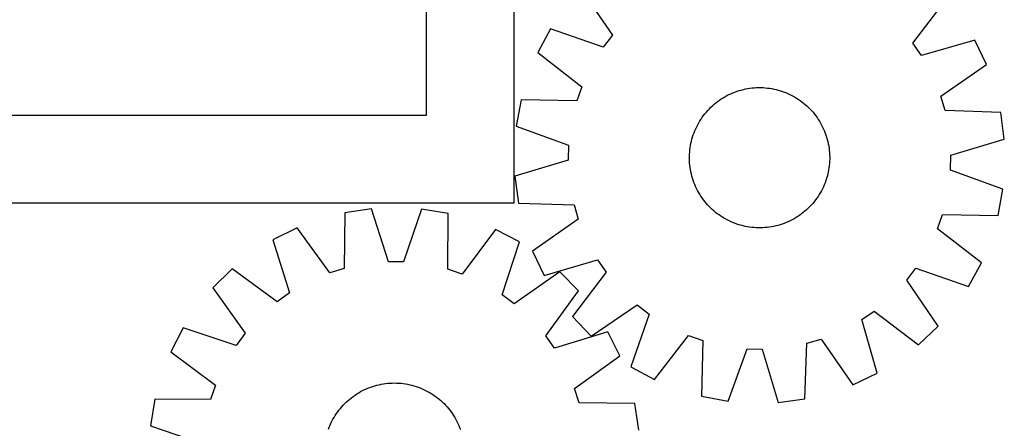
# Model space of a CAD drawing. Header units: millimetres. Extents: x 7 to 1493, y 7 to 2993.
# Tile 10 of 16: x 913 to 1475, y 1088 to 1321. Entities that reach past the tile are written whole.
import ezdxf

# ---------------------------------------------------------------- set-up
doc = ezdxf.new("R2010")
doc.units = ezdxf.units.MM
doc.layers.add('CUT', color=7, linetype='CONTINUOUS', true_color=0x000000)

msp = doc.modelspace()

# ---------------------------------------------------------------- linework, layer by layer
at = {"layer": 'CUT'}
for p, q in [((1195.595861, 1216.436856), (1195.595861, 1566.436856)), ((1145.595861, 1266.436856), (1145.595861, 1516.436856)), ((1233.702636, 1338.212633), (1251.548034, 1311.934952)), ((1423.002233, 1307.435913), (1442.201202, 1332.741532)), ((1216.328052, 1315.572191), (1208.985726, 1302.051066)), ((1246.327933, 1305.132753), (1216.328052, 1315.572191)), ((1251.548034, 1311.934952), (1246.327933, 1305.132753)), ((1458.364501, 1309.221039), (1427.85841, 1300.369307)), ((1464.987609, 1295.333455), (1458.364501, 1309.221039)), ((1427.85841, 1300.369307), (1423.002233, 1307.435913)), ((1208.985726, 1302.051066), (1234.077958, 1282.574038)), ((1438.908439, 1277.199189), (1464.987609, 1295.333455)), ((1234.077958, 1282.574038), (1231.215343, 1274.491662)), ((1323.842359, 1280.366653), (1325.049982, 1280.714003)), ((1325.049982, 1280.714003), (1326.267921, 1281.02325)), ((1326.267921, 1281.02325), (1327.494972, 1281.294087)), ((1327.494972, 1281.294087), (1328.729924, 1281.526248)), ((1328.729924, 1281.526248), (1329.97156, 1281.719504)), ((1329.97156, 1281.719504), (1331.218653, 1281.873663)), ((1331.218653, 1281.873663), (1332.469973, 1281.988575)), ((1332.469973, 1281.988575), (1333.724286, 1282.064124)), ((1333.724286, 1282.064124), (1334.980352, 1282.100238)), ((1334.980352, 1282.100238), (1336.236933, 1282.09688)), ((1336.236933, 1282.09688), (1337.492788, 1282.054053)), ((1337.492788, 1282.054053), (1338.746679, 1281.9718)), ((1338.746679, 1281.9718), (1339.997367, 1281.850202)), ((1339.997367, 1281.850202), (1341.243618, 1281.689379)), ((1341.243618, 1281.689379), (1342.484203, 1281.489489)), ((1342.484203, 1281.489489), (1343.717897, 1281.250731)), ((1343.717897, 1281.250731), (1344.943483, 1280.973339)), ((1344.943483, 1280.973339), (1346.159751, 1280.657587)), ((1346.159751, 1280.657587), (1347.365501, 1280.303787)), ((1199.457796, 1275.149684), (1196.653087, 1260.021427)), ((1231.215343, 1274.491662), (1199.457796, 1275.149684)), ((1311.570518, 1274.155094), (1312.589088, 1274.890976)), ((1312.589088, 1274.890976), (1313.630269, 1275.594502)), ((1313.630269, 1275.594502), (1314.693035, 1276.264976)), ((1314.693035, 1276.264976), (1315.776336, 1276.901738)), ((1315.776336, 1276.901738), (1316.879104, 1277.504157)), ((1316.879104, 1277.504157), (1318.000251, 1278.071641)), ((1318.000251, 1278.071641), (1319.138669, 1278.603628)), ((1319.138669, 1278.603628), (1320.293236, 1279.099595)), ((1320.293236, 1279.099595), (1321.462811, 1279.559051)), ((1321.462811, 1279.559051), (1322.646242, 1279.981542)), ((1322.646242, 1279.981542), (1323.842359, 1280.366653)), ((1347.365501, 1280.303787), (1348.559542, 1279.912289)), ((1348.559542, 1279.912289), (1349.740698, 1279.483477)), ((1349.740698, 1279.483477), (1350.907801, 1279.017777)), ((1350.907801, 1279.017777), (1352.0597, 1278.515646)), ((1352.0597, 1278.515646), (1353.195259, 1277.977581)), ((1353.195259, 1277.977581), (1354.313356, 1277.404113)), ((1354.313356, 1277.404113), (1355.412888, 1276.795808)), ((1355.412888, 1276.795808), (1356.492771, 1276.153266)), ((1356.492771, 1276.153266), (1357.551938, 1275.477121)), ((1357.551938, 1275.477121), (1358.589344, 1274.76804)), ((1441.343236, 1268.977806), (1438.908439, 1277.199189)), ((1305.988562, 1269.103108), (1306.851199, 1270.016817)), ((1306.851199, 1270.016817), (1307.742111, 1270.902979)), ((1307.742111, 1270.902979), (1308.660418, 1271.76072)), ((1308.660418, 1271.76072), (1309.605214, 1272.589193)), ((1309.605214, 1272.589193), (1310.575566, 1273.38758)), ((1310.575566, 1273.38758), (1311.570518, 1274.155094)), ((1358.589344, 1274.76804), (1359.603965, 1274.026723)), ((1359.603965, 1274.026723), (1360.5948, 1273.253903)), ((1360.5948, 1273.253903), (1361.560872, 1272.45034)), ((1361.560872, 1272.45034), (1362.501226, 1271.616829)), ((1362.501226, 1271.616829), (1363.414936, 1270.754192)), ((1363.414936, 1270.754192), (1364.301098, 1269.863281)), ((1364.301098, 1269.863281), (1365.158839, 1268.944974)), ((795.595861, 1266.436856), (1145.595861, 1266.436856)), ((1301.452126, 1263.094652), (1302.128271, 1264.153819)), ((1302.128271, 1264.153819), (1302.837352, 1265.191225)), ((1302.837352, 1265.191225), (1303.578668, 1266.205846)), ((1303.578668, 1266.205846), (1304.351489, 1267.196682)), ((1304.351489, 1267.196682), (1305.155051, 1268.162753)), ((1305.155051, 1268.162753), (1305.988562, 1269.103108)), ((1365.158839, 1268.944974), (1365.987311, 1268.000178)), ((1365.987311, 1268.000178), (1366.785699, 1267.029825)), ((1366.785699, 1267.029825), (1367.553212, 1266.034873)), ((1367.553212, 1266.034873), (1368.289095, 1265.016304)), ((1368.289095, 1265.016304), (1368.992621, 1263.975123)), ((1368.992621, 1263.975123), (1369.663095, 1262.912357)), ((1473.091588, 1267.969403), (1441.343236, 1268.977806)), ((1475.099039, 1252.714873), (1473.091588, 1267.969403)), ((1196.653087, 1260.021427), (1226.53595, 1249.251599)), ((1298.587615, 1257.509682), (1299.089745, 1258.661581)), ((1299.089745, 1258.661581), (1299.62781, 1259.79714)), ((1299.62781, 1259.79714), (1300.201278, 1260.915237)), ((1300.201278, 1260.915237), (1300.809583, 1262.014769)), ((1300.809583, 1262.014769), (1301.452126, 1263.094652)), ((1369.663095, 1262.912357), (1370.299856, 1261.829055)), ((1370.299856, 1261.829055), (1370.902276, 1260.726287)), ((1370.902276, 1260.726287), (1371.46976, 1259.605141)), ((1371.46976, 1259.605141), (1372.001747, 1258.466723)), ((1372.001747, 1258.466723), (1372.497713, 1257.312156)), ((1296.632053, 1251.545364), (1296.947804, 1252.761632)), ((1296.947804, 1252.761632), (1297.301604, 1253.967382)), ((1297.301604, 1253.967382), (1297.693103, 1255.161424)), ((1297.693103, 1255.161424), (1298.121914, 1256.342579)), ((1298.121914, 1256.342579), (1298.587615, 1257.509682)), ((1372.497713, 1257.312156), (1372.957169, 1256.14258)), ((1372.957169, 1256.14258), (1373.379661, 1254.95915)), ((1373.379661, 1254.95915), (1373.764772, 1253.763033)), ((1373.764772, 1253.763033), (1374.112122, 1252.555409)), ((1374.112122, 1252.555409), (1374.421368, 1251.337471)), ((1444.692477, 1243.527067), (1475.099039, 1252.714873)), ((1226.53595, 1249.251599), (1226.311033, 1240.680205)), ((1295.75519, 1246.599248), (1295.916013, 1247.845499)), ((1295.916013, 1247.845499), (1296.115902, 1249.086084)), ((1296.115902, 1249.086084), (1296.354661, 1250.319778)), ((1296.354661, 1250.319778), (1296.632053, 1251.545364)), ((1374.421368, 1251.337471), (1374.692206, 1250.11042)), ((1374.692206, 1250.11042), (1374.924367, 1248.875467)), ((1374.924367, 1248.875467), (1375.117622, 1247.633832)), ((1375.117622, 1247.633832), (1375.271782, 1246.386738)), ((1295.505154, 1241.582233), (1295.508512, 1242.838814)), ((1295.541267, 1240.326167), (1295.505154, 1241.582233)), ((1295.508512, 1242.838814), (1295.551339, 1244.094669)), ((1295.551339, 1244.094669), (1295.633591, 1245.34856)), ((1295.633591, 1245.34856), (1295.75519, 1246.599248)), ((1375.271782, 1246.386738), (1375.386693, 1245.135418)), ((1375.386693, 1245.135418), (1375.462243, 1243.881106)), ((1375.494998, 1241.368459), (1375.452172, 1240.112603)), ((1375.462243, 1243.881106), (1375.498357, 1242.62504)), ((1375.498357, 1242.62504), (1375.494998, 1241.368459)), ((1444.46756, 1234.955674), (1444.692477, 1243.527067)), ((1226.311033, 1240.680205), (1195.904471, 1231.4924)), ((1295.616817, 1239.071855), (1295.541267, 1240.326167)), ((1295.731728, 1237.820534), (1295.616817, 1239.071855)), ((1295.885888, 1236.573441), (1295.731728, 1237.820534)), ((1296.079144, 1235.331805), (1295.885888, 1236.573441)), ((1375.087498, 1236.361773), (1374.887608, 1235.121188)), ((1375.248321, 1237.608025), (1375.087498, 1236.361773)), ((1375.369919, 1238.858713), (1375.248321, 1237.608025)), ((1375.452172, 1240.112603), (1375.369919, 1238.858713)), ((1195.904471, 1231.4924), (1197.911922, 1216.23787)), ((1296.311305, 1234.096853), (1296.079144, 1235.331805)), ((1296.582142, 1232.869802), (1296.311305, 1234.096853)), ((1296.891388, 1231.651864), (1296.582142, 1232.869802)), ((1297.238738, 1230.44424), (1296.891388, 1231.651864)), ((1297.623849, 1229.248123), (1297.238738, 1230.44424)), ((1373.701906, 1230.239891), (1373.310407, 1229.045849)), ((1374.055706, 1231.445641), (1373.701906, 1230.239891)), ((1374.371458, 1232.661908), (1374.055706, 1231.445641)), ((1374.64885, 1233.887494), (1374.371458, 1232.661908)), ((1374.887608, 1235.121188), (1374.64885, 1233.887494)), ((1474.350424, 1224.185845), (1444.46756, 1234.955674)), ((1298.046341, 1228.064692), (1297.623849, 1229.248123)), ((1298.505797, 1226.895117), (1298.046341, 1228.064692)), ((1299.001763, 1225.74055), (1298.505797, 1226.895117)), ((1299.533751, 1224.602132), (1299.001763, 1225.74055)), ((1300.101234, 1223.480985), (1299.533751, 1224.602132)), ((1371.3757, 1224.410133), (1370.802232, 1223.292036)), ((1371.913765, 1225.545691), (1371.3757, 1224.410133)), ((1372.415895, 1226.697591), (1371.913765, 1225.545691)), ((1372.881596, 1227.864694), (1372.415895, 1226.697591)), ((1373.310407, 1229.045849), (1372.881596, 1227.864694)), ((1300.703654, 1222.378217), (1300.101234, 1223.480985)), ((1301.340415, 1221.294916), (1300.703654, 1222.378217)), ((1302.010889, 1220.23215), (1301.340415, 1221.294916)), ((1302.714415, 1219.190969), (1302.010889, 1220.23215)), ((1303.450298, 1218.1724), (1302.714415, 1219.190969)), ((1368.166159, 1219.016048), (1367.424842, 1218.001427)), ((1368.875239, 1220.053454), (1368.166159, 1219.016048)), ((1369.551385, 1221.112621), (1368.875239, 1220.053454)), ((1370.193927, 1222.192503), (1369.551385, 1221.112621)), ((1370.802232, 1223.292036), (1370.193927, 1222.192503)), ((1471.545714, 1209.057589), (1474.350424, 1224.185845)), ((745.595861, 1216.436856), (1195.595861, 1216.436856)), ((1197.911922, 1216.23787), (1229.660275, 1215.229467)), ((1229.660275, 1215.229467), (1232.095072, 1207.008084)), ((1304.217812, 1217.177448), (1303.450298, 1218.1724)), ((1305.016199, 1216.207095), (1304.217812, 1217.177448)), ((1305.844672, 1215.262299), (1305.016199, 1216.207095)), ((1306.702412, 1214.343992), (1305.844672, 1215.262299)), ((1307.588575, 1213.45308), (1306.702412, 1214.343992)), ((1308.502284, 1212.590444), (1307.588575, 1213.45308)), ((1363.2614, 1213.304294), (1362.343093, 1212.446553)), ((1364.152311, 1214.190456), (1363.2614, 1213.304294)), ((1365.014948, 1215.104165), (1364.152311, 1214.190456)), ((1365.848459, 1216.04452), (1365.014948, 1215.104165)), ((1366.652021, 1217.010591), (1365.848459, 1216.04452)), ((1367.424842, 1218.001427), (1366.652021, 1217.010591)), ((1098.944814, 1210.752534), (1098.486324, 1178.991481)), ((1114.162295, 1213.023835), (1098.944814, 1210.752534)), ((1123.87525, 1182.780931), (1114.162295, 1213.023835)), ((1142.700008, 1212.769348), (1132.449253, 1182.704472)), ((1157.874563, 1210.227023), (1142.700008, 1212.769348)), ((1157.766561, 1178.462844), (1157.874563, 1210.227023)), ((1309.442638, 1211.756933), (1308.502284, 1212.590444)), ((1310.40871, 1210.95337), (1309.442638, 1211.756933)), ((1311.399545, 1210.180549), (1310.40871, 1210.95337)), ((1312.414167, 1209.439233), (1311.399545, 1210.180549)), ((1313.451573, 1208.730152), (1312.414167, 1209.439233)), ((1314.51074, 1208.054007), (1313.451573, 1208.730152)), ((1315.590622, 1207.411465), (1314.51074, 1208.054007)), ((1356.310476, 1207.942296), (1355.227174, 1207.305535)), ((1357.373241, 1208.612771), (1356.310476, 1207.942296)), ((1358.414423, 1209.316296), (1357.373241, 1208.612771)), ((1359.432992, 1210.052179), (1358.414423, 1209.316296)), ((1360.427944, 1210.819693), (1359.432992, 1210.052179)), ((1361.398297, 1211.61808), (1360.427944, 1210.819693)), ((1362.343093, 1212.446553), (1361.398297, 1211.61808)), ((1436.925552, 1201.633235), (1439.788168, 1209.715611)), ((1439.788168, 1209.715611), (1471.545714, 1209.057589)), ((1071.725195, 1202.175928), (1057.954381, 1195.313332)), ((1090.308335, 1176.414685), (1071.725195, 1202.175928)), ((1232.095072, 1207.008084), (1206.015901, 1188.873818)), ((1316.690155, 1206.803159), (1315.590622, 1207.411465)), ((1317.808252, 1206.229691), (1316.690155, 1206.803159)), ((1318.94381, 1205.691627), (1317.808252, 1206.229691)), ((1320.095709, 1205.189496), (1318.94381, 1205.691627)), ((1321.262813, 1204.723795), (1320.095709, 1205.189496)), ((1322.443968, 1204.294984), (1321.262813, 1204.723795)), ((1323.63801, 1203.903485), (1322.443968, 1204.294984)), ((1324.843759, 1203.549686), (1323.63801, 1203.903485)), ((1326.060027, 1203.233934), (1324.843759, 1203.549686)), ((1327.285613, 1202.956542), (1326.060027, 1203.233934)), ((1328.519307, 1202.717783), (1327.285613, 1202.956542)), ((1329.759892, 1202.517894), (1328.519307, 1202.717783)), ((1331.006144, 1202.357071), (1329.759892, 1202.517894)), ((1332.256832, 1202.235473), (1331.006144, 1202.357071)), ((1333.510722, 1202.15322), (1332.256832, 1202.235473)), ((1334.766578, 1202.110393), (1333.510722, 1202.15322)), ((1336.023158, 1202.107035), (1334.766578, 1202.110393)), ((1337.279225, 1202.143148), (1336.023158, 1202.107035)), ((1338.533537, 1202.218698), (1337.279225, 1202.143148)), ((1339.784857, 1202.33361), (1338.533537, 1202.218698)), ((1341.03195, 1202.487769), (1339.784857, 1202.33361)), ((1342.273586, 1202.681025), (1341.03195, 1202.487769)), ((1343.508539, 1202.913186), (1342.273586, 1202.681025)), ((1344.73559, 1203.184023), (1343.508539, 1202.913186)), ((1345.953528, 1203.493269), (1344.73559, 1203.184023)), ((1347.161152, 1203.840619), (1345.953528, 1203.493269)), ((1348.357269, 1204.22573), (1347.161152, 1203.840619)), ((1349.540699, 1204.648222), (1348.357269, 1204.22573)), ((1350.710275, 1205.107678), (1349.540699, 1204.648222)), ((1351.864841, 1205.603644), (1350.710275, 1205.107678)), ((1353.00326, 1206.135632), (1351.864841, 1205.603644)), ((1354.124406, 1206.703116), (1353.00326, 1206.135632)), ((1355.227174, 1207.305535), (1354.124406, 1206.703116)), ((1184.9369, 1201.166352), (1165.897295, 1175.740614)), ((1198.583138, 1194.059262), (1184.9369, 1201.166352)), ((1462.017784, 1182.156206), (1436.925552, 1201.633235)), ((1057.954381, 1195.313332), (1067.333036, 1164.965094)), ((1188.664751, 1163.883107), (1198.583138, 1194.059262)), ((1206.015901, 1188.873818), (1212.639009, 1174.986234)), ((1132.449253, 1182.704472), (1123.87525, 1182.780931)), ((1212.639009, 1174.986234), (1243.1451, 1183.837966)), ((1243.1451, 1183.837966), (1248.001277, 1176.77136)), ((1454.675458, 1168.635082), (1462.017784, 1182.156206)), ((1034.717302, 1178.74517), (1023.741138, 1167.963038)), ((1060.35158, 1159.987279), (1034.717302, 1178.74517)), ((1098.486324, 1178.991481), (1090.308335, 1176.414685)), ((1165.897295, 1175.740614), (1157.766561, 1178.462844)), ((1221.521049, 1177.079331), (1195.556323, 1158.781578)), ((1232.303181, 1166.103167), (1221.521049, 1177.079331)), ((1248.001277, 1176.77136), (1228.802308, 1151.465741)), ((1419.455476, 1172.27232), (1424.675577, 1179.07452)), ((1424.675577, 1179.07452), (1454.675458, 1168.635082)), ((1437.300874, 1145.994639), (1419.455476, 1172.27232)), ((1023.741138, 1167.963038), (1042.038891, 1141.998312)), ((1067.333036, 1164.965094), (1060.35158, 1159.987279)), ((1195.556323, 1158.781578), (1188.664751, 1163.883107)), ((1213.545289, 1140.468888), (1232.303181, 1166.103167)), ((1239.392758, 1140.304517), (1265.670439, 1158.149915)), ((1265.670439, 1158.149915), (1272.472639, 1152.929815)), ((1228.802308, 1151.465741), (1239.392758, 1140.304517)), ((1272.472639, 1152.929815), (1262.033201, 1122.929933)), ((1393.767425, 1149.746982), (1400.834031, 1154.603158)), ((1400.834031, 1154.603158), (1426.13965, 1135.40419)), ((1402.619157, 1119.240891), (1393.767425, 1149.746982)), ((1426.13965, 1135.40419), (1437.300874, 1145.994639)), ((1006.761206, 1145.025128), (999.654116, 1131.378889)), ((1036.937361, 1135.10674), (1006.761206, 1145.025128)), ((1042.038891, 1141.998312), (1036.937361, 1135.10674)), ((1218.523105, 1133.487432), (1213.545289, 1140.468888)), ((1248.871343, 1142.866088), (1218.523105, 1133.487432)), ((1255.733939, 1129.095274), (1248.871343, 1142.866088)), ((1275.554325, 1115.587607), (1295.031353, 1140.679839)), ((1295.031353, 1140.679839), (1303.11373, 1137.817224)), ((1303.11373, 1137.817224), (1302.455708, 1106.059678)), ((1361.367522, 1104.513803), (1362.375925, 1136.262156)), ((1362.375925, 1136.262156), (1370.597307, 1138.696953)), ((1370.597307, 1138.696953), (1388.731574, 1112.617782)), ((999.654116, 1131.378889), (1025.079855, 1112.339284)), ((1229.972696, 1110.512133), (1255.733939, 1129.095274)), ((1317.583964, 1103.254968), (1328.353793, 1133.137831)), ((1328.353793, 1133.137831), (1336.925186, 1132.912914)), ((1336.925186, 1132.912914), (1346.112992, 1102.506353)), ((1262.033201, 1122.929933), (1275.554325, 1115.587607)), ((1388.731574, 1112.617782), (1402.619157, 1119.240891)), ((1025.079855, 1112.339284), (1022.357625, 1104.20855)), ((1114.86902, 1111.686612), (1116.070448, 1112.054822)), ((1116.070448, 1112.054822), (1117.282849, 1112.385111)), ((1117.282849, 1112.385111), (1118.505026, 1112.677156)), ((1118.505026, 1112.677156), (1119.735773, 1112.930667)), ((1119.735773, 1112.930667), (1120.973876, 1113.145394)), ((1120.973876, 1113.145394), (1122.218113, 1113.321126)), ((1122.218113, 1113.321126), (1123.467256, 1113.457688)), ((1123.467256, 1113.457688), (1124.720071, 1113.554946)), ((1124.720071, 1113.554946), (1125.975324, 1113.612805)), ((1125.975324, 1113.612805), (1127.231775, 1113.631206)), ((1127.231775, 1113.631206), (1128.488183, 1113.610133)), ((1128.488183, 1113.610133), (1129.74331, 1113.549605)), ((1129.74331, 1113.549605), (1130.995916, 1113.449682)), ((1130.995916, 1113.449682), (1132.244766, 1113.310463)), ((1132.244766, 1113.310463), (1133.488626, 1113.132086)), ((1133.488626, 1113.132086), (1134.72627, 1112.914726)), ((1134.72627, 1112.914726), (1135.956475, 1112.658599)), ((1135.956475, 1112.658599), (1137.178028, 1112.363955)), ((1137.178028, 1112.363955), (1138.389724, 1112.031088)), ((1138.389724, 1112.031088), (1139.590366, 1111.660324)), ((1103.712254, 1106.016892), (1104.741097, 1106.738341)), ((1104.741097, 1106.738341), (1105.792094, 1107.427118)), ((1105.792094, 1107.427118), (1106.864206, 1108.082543)), ((1106.864206, 1108.082543), (1107.956377, 1108.703968)), ((1107.956377, 1108.703968), (1109.067529, 1109.29078)), ((1109.067529, 1109.29078), (1110.196564, 1109.842401)), ((1110.196564, 1109.842401), (1111.34237, 1110.358286)), ((1111.34237, 1110.358286), (1112.503814, 1110.837926)), ((1112.503814, 1110.837926), (1113.679751, 1111.280847)), ((1113.679751, 1111.280847), (1114.86902, 1111.686612)), ((1139.590366, 1111.660324), (1140.778769, 1111.25203)), ((1140.778769, 1111.25203), (1141.953762, 1110.806609)), ((1141.953762, 1110.806609), (1143.114183, 1110.324501)), ((1143.114183, 1110.324501), (1144.258889, 1109.80618)), ((1144.258889, 1109.80618), (1145.386748, 1109.252159)), ((1145.386748, 1109.252159), (1146.496649, 1108.662985)), ((1146.496649, 1108.662985), (1147.587496, 1108.039238)), ((1147.587496, 1108.039238), (1148.658213, 1107.381535)), ((1148.658213, 1107.381535), (1149.707742, 1106.690525)), ((1149.707742, 1106.690525), (1150.735048, 1105.966889)), ((1232.549491, 1102.334145), (1229.972696, 1110.512133)), ((990.593446, 1104.316553), (988.051121, 1089.141997)), ((1022.357625, 1104.20855), (990.593446, 1104.316553)), ((1097.212943, 1100.115595), (1098.059628, 1101.044104)), ((1098.059628, 1101.044104), (1098.935061, 1101.945561)), ((1098.935061, 1101.945561), (1099.838378, 1102.819075)), ((1099.838378, 1102.819075), (1100.768686, 1103.663784)), ((1100.768686, 1103.663784), (1101.725068, 1104.478854)), ((1101.725068, 1104.478854), (1102.706581, 1105.263482)), ((1102.706581, 1105.263482), (1103.712254, 1106.016892)), ((1150.735048, 1105.966889), (1151.739117, 1105.211342)), ((1151.739117, 1105.211342), (1152.718959, 1104.424628)), ((1152.718959, 1104.424628), (1153.673605, 1103.607526)), ((1153.673605, 1103.607526), (1154.602115, 1102.76084)), ((1154.602115, 1102.76084), (1155.503572, 1101.885407)), ((1155.503572, 1101.885407), (1156.377086, 1100.982091)), ((1156.377086, 1100.982091), (1157.221794, 1100.051783)), ((1264.310545, 1101.875655), (1232.549491, 1102.334145)), ((1266.581846, 1086.658174), (1264.310545, 1101.875655)), ((1302.455708, 1106.059678), (1317.583964, 1103.254968)), ((1346.112992, 1102.506353), (1361.367522, 1104.513803)), ((1093.438933, 1095.100202), (1094.129944, 1096.149731)), ((1094.129944, 1096.149731), (1094.85358, 1097.177037)), ((1094.85358, 1097.177037), (1095.609127, 1098.181106)), ((1095.609127, 1098.181106), (1096.39584, 1099.160948)), ((1096.39584, 1099.160948), (1097.212943, 1100.115595)), ((1157.221794, 1100.051783), (1158.036865, 1099.0954)), ((1158.036865, 1099.0954), (1158.821492, 1098.113888)), ((1158.821492, 1098.113888), (1159.574903, 1097.108214)), ((1159.574903, 1097.108214), (1160.296352, 1096.079371)), ((1160.296352, 1096.079371), (1160.985129, 1095.028375)), ((1090.013859, 1088.395751), (1090.495968, 1089.556172)), ((1090.495968, 1089.556172), (1091.014289, 1090.700878)), ((1091.014289, 1090.700878), (1091.568309, 1091.828738)), ((1091.568309, 1091.828738), (1092.157484, 1092.938639)), ((1092.157484, 1092.938639), (1092.78123, 1094.029486)), ((1092.78123, 1094.029486), (1093.438933, 1095.100202)), ((1160.985129, 1095.028375), (1161.640553, 1093.956262)), ((1161.640553, 1093.956262), (1162.261978, 1092.864091)), ((1162.261978, 1092.864091), (1162.848791, 1091.75294)), ((1162.848791, 1091.75294), (1163.400412, 1090.623904)), ((1163.400412, 1090.623904), (1163.916297, 1089.478099)), ((988.051121, 1089.141997), (1018.115997, 1078.891242)), ((1089.568438, 1087.220758), (1090.013859, 1088.395751)), ((1163.916297, 1089.478099), (1164.395936, 1088.316655)), ((1164.395936, 1088.316655), (1164.838857, 1087.140718))]:
    msp.add_line(p, q, dxfattribs=at)

doc.saveas('drawing.dxf')
